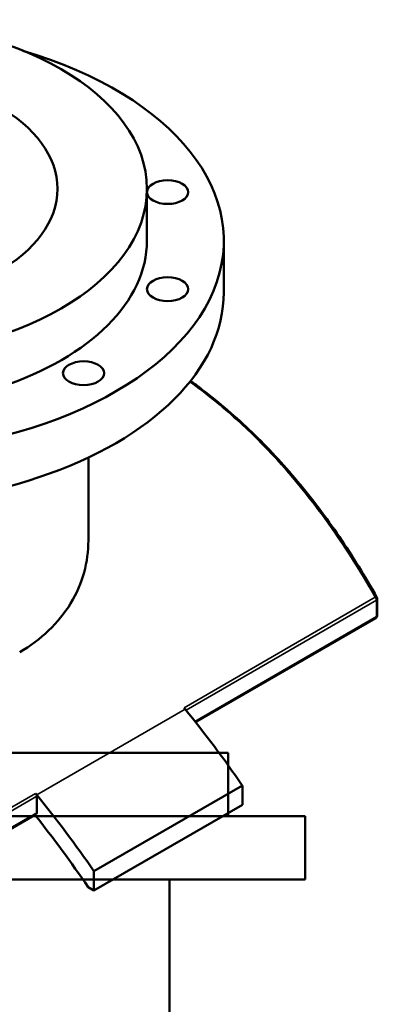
# Model space of a CAD drawing. Header units: millimetres. Extents: x -634 to 1182, y -305 to 938.
# Tile 13 of 13: x 957 to 1182, y 316 to 938. Entities that reach past the tile are written whole.
import ezdxf

# ---------------------------------------------------------------- set-up
doc = ezdxf.new("R2010")
doc.units = ezdxf.units.MM
doc.layers.add('Visible (ANSI)', color=7, linetype='Continuous', lineweight=50)
doc.layers.add('Visible Narrow (ANSI)', color=7, linetype='Continuous', lineweight=35)

msp = doc.modelspace()

# ---------------------------------------------------------------- linework, layer by layer
at = {"layer": 'Visible (ANSI)'}
for p, q in [((1037.08, 798.18), (1037.08, 830.84)), ((1085.58, 765.52), (1085.58, 798.18)), ((1000.08, 608.81), (1000.08, 661.25)), ((1182.47, 561.62), (1182.47, 571.98)), ((1181.47, 559.89), (1067.76, 494.24)), ((1088.38, 474.85), (718.38, 474.85)), ((1088.38, 434.85), (1088.38, 474.85)), ((1097.27, 454.23), (1003.58, 400.13)), ((1097.27, 454.23), (1097.27, 441.98)), ((967.51, 437.04), (967.51, 447.39)), ((1097.27, 441.98), (1003.58, 387.89)), ((967.1, 436.13), (846.42, 366.45)), ((1136.88, 434.85), (669.88, 434.85)), ((1136.88, 394.85), (1136.88, 434.85)), ((1003.58, 387.89), (1003.58, 400.13)), ((1136.88, 394.85), (669.88, 394.85)), ((1051.38, 214.85), (1051.38, 394.85)), ((999.98, 389.96), (1003.58, 387.89))]:
    msp.add_line(p, q, dxfattribs=at)
for centre, start, end in [((1180.47, 571.98), 0, 29.38777), ((1180.47, 561.62), 300, 0)]:
    msp.add_arc(centre, 2, start, end, dxfattribs=at)
for centre, major_axis in [((852.08, 830.84), (185, 0)), ((852.08, 830.84), (128.5, 0)), ((1050.09, 828.81), (-13, 0)), ((1050.09, 767.55), (-13, 0)), ((997.04, 714.49), (13, 0))]:
    msp.add_ellipse(centre, major_axis=major_axis, ratio=0.57735, dxfattribs=at)
for centre, major_axis, start_param, end_param in [((852.08, 798.18), (-233.5, 0), 5.187029, 10.520935), ((852.08, 798.18), (-185, 0), 0, 3.141593), ((852.08, 765.52), (-233.5, 0), 0, 3.141593), ((898.92, 265.93), (232.5, -402.7), 1.84003, 1.842543), ((898.92, 265.93), (232.5, -402.7), 1.708655, 1.840029), ((966.1, 448.21), (1, -1.73), 0.785398, 1.842543), ((805.23, 211.83), (-232.5, 402.7), 4.981622, 4.984136), ((805.23, 211.83), (-232.5, 402.7), 4.850248, 4.981622), ((805.23, 211.83), (225, -389.71), 1.69755, 1.825337), ((966.1, 437.86), (1, -1.73), 0, 0.785398)]:
    msp.add_ellipse(centre, major_axis=major_axis, ratio=0.57735, start_param=start_param, end_param=end_param, dxfattribs=at)
for points, knots in [([(1182.21, 572.96), (1178.49, 579.57), (1174.65, 586.06), (1166.76, 598.81), (1162.7, 605.05), (1154.35, 617.27), (1150.07, 623.24), (1141.29, 634.89), (1136.78, 640.57), (1127.56, 651.61), (1122.85, 656.97), (1113.2, 667.36), (1108.28, 672.38), (1098.23, 682.08), (1093.11, 686.74), (1082.68, 695.7), (1077.37, 699.99), (1069.52, 705.96), (1067.03, 707.79), (1064.53, 709.58)], [1.3065, 1.3065, 1.3065, 1.3065, 3.708409, 3.708409, 6.110318, 6.110318, 8.512228, 8.512228, 10.914137, 10.914137, 13.316047, 13.316047, 15.717956, 15.717956, 18.119866, 18.119866, 20.521775, 20.521775, 21.620338, 21.620338, 21.620338, 21.620338]), ([(1000.08, 608.81), (1000.08, 602.24), (999.2, 595.44), (995.48, 582.02), (992.65, 575.4), (985.13, 562.98), (980.43, 557.16), (969.55, 546.77), (963.35, 542.21), (956.73, 538.39)], [78.641836, 78.641836, 78.641836, 78.641836, 81.451086, 81.451086, 84.260336, 84.260336, 87.069585, 87.069585, 89.878835, 89.878835, 89.878835, 89.878835])]:
    msp.add_open_spline(points, degree=3, knots=knots, dxfattribs=at)
at = {"layer": 'Visible Narrow (ANSI)'}
for p, q in [((1181.16, 573), (1060.49, 503.33)), ((1061.73, 501.79), (1181.88, 571.16)), ((1181.88, 571.16), (1181.88, 560.81)), ((1181.88, 560.81), (1067.39, 494.71)), ((1061.21, 502.44), (967.51, 448.35)), ((966.8, 449.23), (846.12, 379.56)), ((846.84, 377.72), (967.51, 447.39)), ((967.51, 437.04), (846.84, 367.37))]:
    msp.add_line(p, q, dxfattribs=at)
for centre, major_axis, ratio, start_param, end_param in [((1180.47, 571.98), (1.74, 0.98), 0.32934, 0, 0.984519), ((1180.47, 571.98), (1, -1.73), 0.57735, 0.785398, 1.842543), ((1180.47, 571.98), (2, 0), 0.57735, 5.497787, 6.283185), ((1180.47, 561.62), (1, -1.73), 0.57735, 0, 0.785398), ((1180.47, 561.62), (2, 0), 0.57735, 5.497787, 6.283185)]:
    msp.add_ellipse(centre, major_axis=major_axis, ratio=ratio, start_param=start_param, end_param=end_param, dxfattribs=at)
msp.add_open_spline([(1064.11, 709.06), (1074.23, 701.79), (1084.07, 693.83), (1111.08, 669.41), (1127.48, 651.43), (1156.55, 613.51), (1169.41, 593.83), (1181.16, 573)], degree=3, knots=[-21.526636, -21.526636, -21.526636, -21.526636, -17.071619, -17.071619, -8.871856, -8.871856, -1.3065, -1.3065, -1.3065, -1.3065], dxfattribs=at)

doc.saveas('drawing.dxf')
